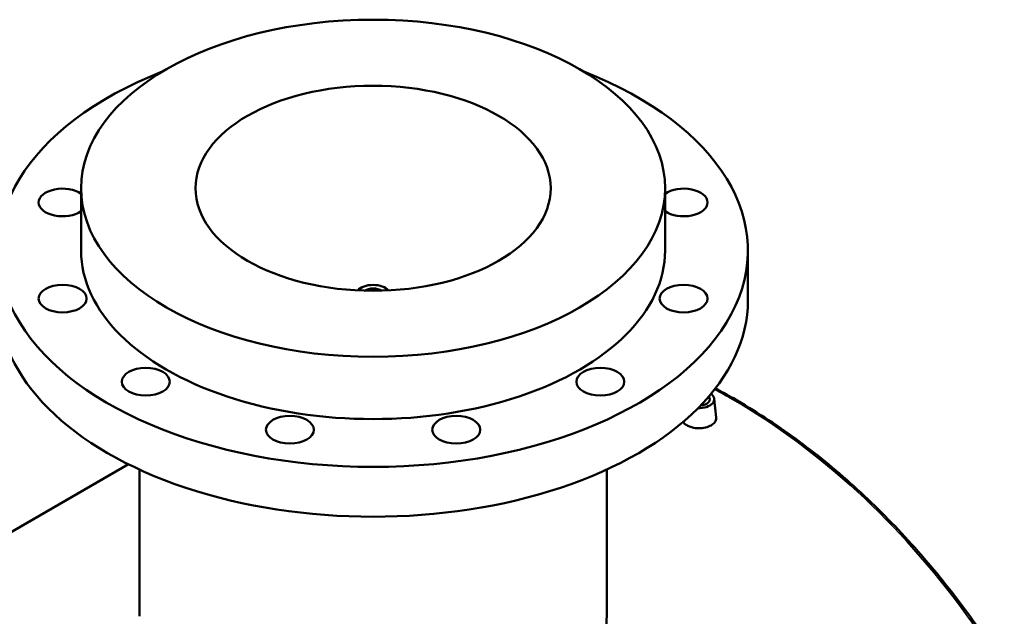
# Model space of a CAD drawing. Header units: millimetres. Extents: x -604 to 1143, y -304 to 894.
# Tile 10 of 10: x 691 to 1143, y 610 to 884. Entities that reach past the tile are written whole.
import ezdxf

# ---------------------------------------------------------------- set-up
doc = ezdxf.new("R2010")
doc.units = ezdxf.units.MM
doc.layers.add('Visible (ANSI)', color=7, linetype='Continuous', lineweight=50)
doc.layers.add('Visible Narrow (ANSI)', color=7, linetype='Continuous', lineweight=35)

msp = doc.modelspace()

# ---------------------------------------------------------------- linework, layer by layer
at = {"layer": 'Visible (ANSI)'}
for p, q in [((719.48, 777.84), (719.48, 806.41)), ((987.48, 777.84), (987.48, 806.41)), ((1025.48, 754.97), (1025.48, 777.84)), ((1010.02, 709.79), (1010.95, 701.14)), ((1005.04, 706.89), (1005.04, 707.09)), ((564.29, 577.56), (741.25, 679.72)), ((746.28, 609.96), (746.28, 677.32)), ((960.68, 609.96), (960.68, 677.32))]:
    msp.add_line(p, q, dxfattribs=at)
for centre, major_axis in [((853.48, 806.41), (134, 0)), ((853.48, 806.41), (81.5, 0)), ((711.01, 755.79), (11, 0)), ((995.96, 755.79), (-11, 0)), ((749.18, 717.62), (11, 0)), ((957.78, 717.62), (11, 0)), ((815.31, 695.58), (11, 0)), ((891.66, 695.58), (11, 0))]:
    msp.add_ellipse(centre, major_axis=major_axis, ratio=0.57735, dxfattribs=at)
for centre, major_axis, start_param, end_param in [((853.48, 777.84), (-172, 0), 5.309794, 10.398169), ((711.01, 799.88), (-11, 0), 3.832969, 8.733401), ((995.96, 799.88), (11, 0), 3.832969, 8.733401), ((853.48, 777.84), (-134, 0), 0, 3.141593), ((853.48, 757.42), (-8, 0), 3.617294, 5.807484), ((853.48, 757.42), (-5.2, 0), 3.865977, 5.558801), ((853.48, 754.97), (-172, 0), 0, 3.141593), ((1003.04, 709.54), (7, 0), 4.652736, 6.944796), ((1003.04, 709.54), (5, 0), 4.860457, 6.737075), ((1003.04, 707.09), (2, 0), 6.105475, 6.837121)]:
    msp.add_ellipse(centre, major_axis=major_axis, ratio=0.57735, start_param=start_param, end_param=end_param, dxfattribs=at)
for points, knots in [([(1143.15, 586.88), (1139.82, 592.1), (1136.4, 597.24), (1129.38, 607.31), (1125.79, 612.25), (1118.44, 621.92), (1114.69, 626.65), (1107, 635.88), (1103.08, 640.39), (1095.06, 649.17), (1090.97, 653.45), (1082.64, 661.75), (1078.39, 665.78), (1069.75, 673.58), (1065.35, 677.35), (1056.41, 684.62), (1051.87, 688.13), (1042.65, 694.86), (1037.97, 698.09), (1028.49, 704.26), (1023.68, 707.2), (1016.09, 711.57), (1013.35, 713.09), (1010.6, 714.56)], [5.219656, 5.219656, 5.219656, 5.219656, 7.26831, 7.26831, 9.316963, 9.316963, 11.365616, 11.365616, 13.41427, 13.41427, 15.462923, 15.462923, 17.511577, 17.511577, 19.56023, 19.56023, 21.608883, 21.608883, 23.657537, 23.657537, 25.70619, 25.70619, 26.852807, 26.852807, 26.852807, 26.852807]), ([(1010.95, 701.14), (1010.96, 701.05), (1010.97, 700.95), (1010.97, 700.27), (1010.77, 699.65), (1009.96, 698.52), (1009.35, 698), (1008.65, 697.59)], [6.5230896, 6.5230896, 6.5230896, 6.5230896, 6.5717854, 6.5717854, 6.8705279, 6.8705279, 7.1692705, 7.1692705, 7.1692705, 7.1692705]), ([(1008.65, 697.59), (1007.94, 697.19), (1007.05, 696.84), (1005.1, 696.38), (1004.03, 696.27), (1002.04, 696.28), (1000.98, 696.41), (999.03, 696.88), (998.13, 697.24), (996.73, 698.05), (996.12, 698.56), (995.71, 699.12), (995.71, 699.13), (995.71, 699.13)], [2.389757, 2.389757, 2.389757, 2.389757, 2.688499, 2.688499, 2.987242, 2.987242, 3.285939, 3.285939, 3.584635, 3.584635, 3.883332, 3.883332, 3.88431, 3.88431, 3.88431, 3.88431]), ([(960.68, 609.96), (960.68, 605.5), (960.04, 600.89), (957.34, 591.79), (955.28, 587.29), (949.82, 578.79), (946.41, 574.78), (938.53, 567.54), (934.06, 564.32), (929.29, 561.56)], [56.711665, 56.711665, 56.711665, 56.711665, 58.737158, 58.737158, 60.762651, 60.762651, 62.788144, 62.788144, 64.813637, 64.813637, 64.813637, 64.813637])]:
    msp.add_open_spline(points, degree=3, knots=knots, dxfattribs=at)
at = {"layer": 'Visible Narrow (ANSI)'}
msp.add_open_spline([(1010.25, 714.11), (1012.93, 712.67), (1015.59, 711.19), (1018.24, 709.66), (1038.54, 697.94), (1057.82, 683.65), (1093.7, 650.58), (1110.29, 631.82), (1131.15, 603.41), (1136.69, 595.32), (1142.01, 586.99)], degree=3, knots=[-26.765547, -26.765547, -26.765547, -26.765547, -25.646928, -25.646928, -25.646928, -17.066129, -17.066129, -8.485334, -8.485334, -5.219656, -5.219656, -5.219656, -5.219656], dxfattribs=at)

doc.saveas('drawing.dxf')
